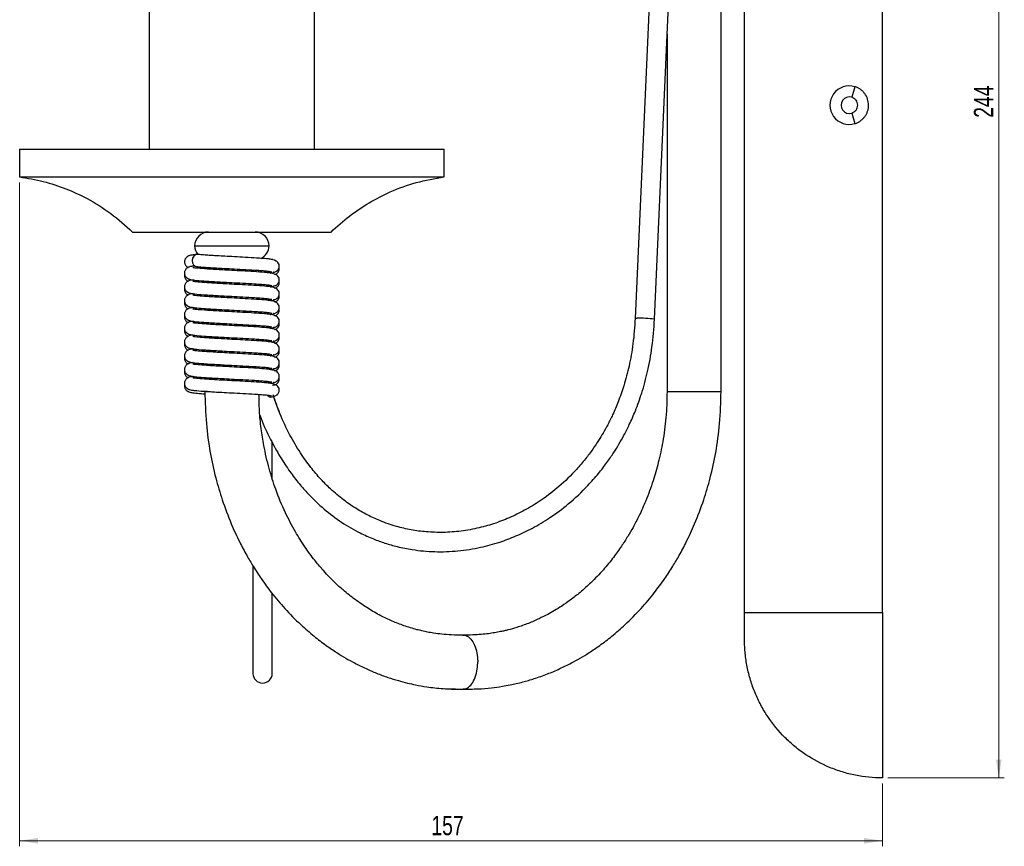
# Model space of a CAD drawing. Header units: millimetres. Extents: x 459 to 1002, y 28 to 807.
# Tile 4 of 6: x 823 to 1002, y 270 to 420. Entities that reach past the tile are written whole.
import ezdxf

# ---------------------------------------------------------------- set-up
doc = ezdxf.new("R2010")
doc.units = ezdxf.units.MM
doc.styles.add('SLDTEXTSTYLE0', font='TXT', dxfattribs={"width": 0.75})
doc.dimstyles.new('SLDDIMSTYLE0', dxfattribs={"dimtxt": 3.5, "dimasz": 3.302, "dimexe": 0, "dimexo": 0.0625, "dimgap": 0.875, "dimtad": 1, "dimdec": 0, "dimrnd": 1e-09, "dimzin": 12, "dimdsep": 46, "dimtxsty": 'SLDTEXTSTYLE0', "dimsah": 1, "dimcen": 0.09, "dimadec": 0, "dimazin": 3, "dimtfac": 1, "dimtdec": 0, "dimtofl": 0, "dimtmove": 0, "dimatfit": 3, "dimfxl": 0, "dimfrac": 2, "dimtolj": 1, "dimtzin": 12, "dimarcsym": 0})

# ---------------------------------------------------------------- blocks, each defined once
blk = doc.blocks.new('_D_1')
at = {"color": 7, "linetype": 'Continuous', "lineweight": 0}
for p, q in [((980.72, 526.7), (1001.85, 526.7)), ((1000.85, 526.7), (1000.85, 282.71)), ((980.72, 282.71), (1001.85, 282.71))]:
    blk.add_line(p, q, dxfattribs=at)
at = {"color": 7, "linetype": 'Continuous', "lineweight": 18}
for points in [[(1000.85, 526.7), (1000.34, 523.4), (1001.36, 523.4)], [(1000.85, 282.71), (1001.36, 286.01), (1000.34, 286.01)]]:
    blk.add_solid(points, dxfattribs=at)
at = {"color": 7, "linetype": 'Continuous', "lineweight": 18, "insert": (996.34, 402.41), "char_height": 3.5, "attachment_point": 1, "rotation": 90, "style": 'SLDTEXTSTYLE0'}
blk.add_mtext('244', dxfattribs=at)
blk = doc.blocks.new('_D_2')
at = {"color": 7, "linetype": 'Continuous', "lineweight": 0}
for p, q in [((823.19, 390.7), (823.19, 270.3)), ((979.72, 281.71), (979.72, 270.3)), ((823.19, 271.3), (979.72, 271.3))]:
    blk.add_line(p, q, dxfattribs=at)
at = {"color": 7, "linetype": 'Continuous', "lineweight": 18}
for points in [[(823.19, 271.3), (826.5, 270.79), (826.5, 271.81)], [(979.72, 271.3), (976.42, 271.81), (976.42, 270.79)]]:
    blk.add_solid(points, dxfattribs=at)
at = {"color": 7, "linetype": 'Continuous', "lineweight": 18, "insert": (897.89, 275.81), "char_height": 3.5, "attachment_point": 1, "style": 'SLDTEXTSTYLE0'}
blk.add_mtext('157', dxfattribs=at)

msp = doc.modelspace()

# ---------------------------------------------------------------- linework, layer by layer
at = {"color": 7, "linetype": 'Continuous', "lineweight": 25}
for p, q in [((979.72, 312.7), (979.72, 496.7)), ((954.72, 312.7), (954.72, 460.61)), ((846.69, 444.5), (846.69, 396.7)), ((876.69, 396.7), (876.69, 444.5)), ((938.21, 441.34), (934.88, 366.04)), ((950.46, 352.78), (950.46, 439.83)), ((938.38, 365.88), (941.63, 439.36)), ((940.66, 417.56), (940.66, 352.78)), ((974.75, 408.05), (974.16, 406.14)), ((974.16, 403.27), (974.75, 401.36)), ((823.19, 396.7), (823.19, 391.7)), ((823.19, 396.7), (829.41, 396.7)), ((829.41, 396.7), (900.19, 396.7)), ((900.19, 391.7), (900.19, 396.7)), ((823.19, 391.7), (829.41, 391.7)), ((829.41, 391.7), (900.19, 391.7)), ((843.69, 381.7), (846.6, 381.7)), ((846.6, 381.7), (879.69, 381.7)), ((854.94, 379.2), (856.03, 379.2)), ((856.03, 379.2), (868.44, 379.2)), ((856.79, 375.31), (856.79, 375.02)), ((866.59, 374.45), (866.59, 374.75)), ((868.4, 374.59), (868.45, 374.59)), ((856.79, 372.81), (856.79, 372.52)), ((866.59, 371.95), (866.59, 372.25)), ((868.4, 372.09), (868.45, 372.09)), ((856.79, 370.31), (856.79, 370.02)), ((866.59, 369.45), (866.59, 369.75)), ((868.4, 369.59), (868.45, 369.59)), ((856.79, 367.81), (856.79, 367.52)), ((866.59, 366.95), (866.59, 367.25)), ((868.4, 367.09), (868.45, 367.09)), ((856.79, 365.31), (856.79, 365.02)), ((866.59, 364.45), (866.59, 364.75)), ((868.4, 364.59), (868.45, 364.59)), ((938.37, 365.88), (938.38, 365.88)), ((856.79, 362.81), (856.79, 362.52)), ((866.59, 361.95), (866.59, 362.25)), ((868.4, 362.09), (868.45, 362.09)), ((856.79, 360.31), (856.79, 360.02)), ((866.59, 359.45), (866.59, 359.75)), ((868.4, 359.59), (868.45, 359.59)), ((856.79, 357.81), (856.79, 357.52)), ((866.59, 356.95), (866.59, 357.25)), ((868.4, 357.09), (868.45, 357.09)), ((856.79, 355.31), (856.79, 355.02)), ((866.59, 354.45), (866.59, 354.75)), ((868.4, 354.59), (868.45, 354.59)), ((857.27, 352.78), (856.79, 352.78)), ((868.4, 352.09), (868.54, 352.08)), ((940.66, 352.78), (941.45, 352.78)), ((941.45, 352.78), (950.46, 352.78)), ((869.02, 336.98), (869.02, 343.52)), ((865.52, 321.14), (865.52, 301.65)), ((869.02, 301.65), (869.02, 316.08)), ((954.72, 307.73), (954.72, 312.7)), ((954.72, 312.7), (979.72, 312.7)), ((979.72, 312.7), (979.72, 282.71)), ((903.61, 298.82), (906.37, 298.85))]:
    msp.add_line(p, q, dxfattribs=at)
at = {"color": 7, "linetype": 'Continuous', "lineweight": 25, "flags": 128}
for points in [[(855.58, 377.62), (855.44, 377.63), (855.08, 377.54), (854.77, 377.31), (854.56, 376.95), (854.48, 376.53), (854.54, 376.11), (854.73, 375.75), (855.02, 375.51), (855.26, 375.44)], [(855.4, 377.63), (855.37, 377.63), (855.27, 377.62)], [(934.88, 366.04), (934.91, 366.05), (935.16, 366.05)]]:
    msp.add_lwpolyline(points, dxfattribs=at)
at = {"color": 7, "linetype": 'Continuous', "lineweight": 25}
for centre, radius, start, end in [((973.72, 404.7), 3.5, 72.9698, 287.0302), ((973.72, 404.7), 1.5, 72.9698, 287.0302), ((857.44, 379.2), 2.5, 90, 180), ((865.94, 379.2), 2.5, 0, 90), ((857.44, 379.2), 2.5, 180, 219.1726), ((865.94, 379.2), 2.5, 293.7805, 0), ((935.53, 342.43), 23.63, 83.077, 90.8872), ((867.27, 301.65), 1.75, 180, 0)]:
    msp.add_arc(centre, radius, start, end, dxfattribs=at)
for points, knots in [([(974.75, 401.36), (974.92, 401.41), (975.09, 401.48), (975.42, 401.64), (975.58, 401.73), (975.88, 401.95), (976.03, 402.07), (976.29, 402.33), (976.42, 402.46), (976.64, 402.76), (976.74, 402.92), (976.91, 403.25), (976.98, 403.42), (977.1, 403.78), (977.15, 403.96), (977.21, 404.33), (977.22, 404.52), (977.22, 405.08), (977.16, 405.45), (976.92, 406.16), (976.75, 406.49), (976.42, 406.94), (976.29, 407.08), (976.03, 407.34), (975.89, 407.46), (975.58, 407.67), (975.42, 407.77), (975.09, 407.93), (974.92, 408), (974.75, 408.05)], [0, 0, 0, 0, 0.0625, 0.0625, 0.125, 0.125, 0.1875, 0.1875, 0.25, 0.25, 0.3125, 0.3125, 0.375, 0.375, 0.4375, 0.4375, 0.5, 0.5, 0.625, 0.625, 0.75, 0.75, 0.8125, 0.8125, 0.875, 0.875, 0.9375, 0.9375, 1, 1, 1, 1]), ([(974.16, 403.27), (974.31, 403.32), (974.46, 403.39), (974.73, 403.57), (974.85, 403.68), (975.15, 404.06), (975.26, 404.38), (975.26, 405.03), (975.15, 405.35), (974.85, 405.73), (974.73, 405.84), (974.46, 406.02), (974.31, 406.09), (974.16, 406.14)], [0, 0, 0, 0, 0.125, 0.125, 0.25, 0.25, 0.5, 0.5, 0.75, 0.75, 0.875, 0.875, 1, 1, 1, 1]), ([(823.19, 391.7), (824.63, 391.46), (827.48, 390.97), (831.58, 389.62), (835.7, 387.72), (839.83, 385.14), (842.4, 382.86), (843.69, 381.7)], [0, 0, 0, 0, 0.188471, 0.373176, 0.556736, 0.775187, 1, 1, 1, 1]), ([(879.69, 381.7), (880.79, 382.69), (882.96, 384.65), (886.58, 387.07), (890.62, 389.15), (895.16, 390.81), (898.51, 391.4), (900.19, 391.7)], [0, 0, 0, 0, 0.1912995, 0.3775707, 0.5613713, 0.7783905, 1, 1, 1, 1]), ([(855.27, 377.62), (855.14, 377.61), (854.7, 377.56), (854.26, 377.49), (853.91, 377.4), (853.78, 377.34), (853.67, 377.27), (853.59, 377.22), (853.52, 377.16), (853.38, 377.05), (853.25, 376.89), (853.15, 376.67), (853.11, 376.5), (853.09, 376.34), (853.1, 376.18), (853.13, 376), (853.21, 375.79), (853.34, 375.58), (853.54, 375.39), (853.67, 375.31), (853.73, 375.28), (853.75, 375.28)], [0, 0, 0, 0, 0.0908102, 0.3152368, 0.4554567, 0.5666154, 0.6043097, 0.618433, 0.6309985, 0.644001, 0.689269, 0.7170317, 0.7418131, 0.7635256, 0.7841144, 0.8113835, 0.8459542, 0.8868834, 0.9328254, 0.9871223, 1, 1, 1, 1]), ([(869.13, 376.69), (869, 376.71), (868.74, 376.77), (867.83, 376.86), (866.33, 376.97), (864.25, 377.1), (862.24, 377.2), (860.51, 377.3), (859.13, 377.37), (858.03, 377.44), (857, 377.5), (856.15, 377.57), (855.73, 377.6), (855.58, 377.62)], [0, 0, 0, 0, 0.085457, 0.166269, 0.313433, 0.444755, 0.558177, 0.656211, 0.73651, 0.800669, 0.862602, 0.94946, 1, 1, 1, 1]), ([(854.99, 375.55), (854.78, 375.52), (854.34, 375.46), (854.01, 375.39), (853.74, 375.28), (853.55, 375.17), (853.33, 374.97), (853.2, 374.75), (853.12, 374.53), (853.09, 374.35), (853.09, 374.18), (853.12, 374.01), (853.18, 373.82), (853.29, 373.63), (853.4, 373.49), (853.5, 373.41), (853.55, 373.37), (853.6, 373.33), (853.68, 373.28), (853.75, 373.24), (853.84, 373.19), (854.03, 373.12), (854.38, 373.04), (855.13, 372.94), (856.23, 372.85), (857.52, 372.76), (858.62, 372.7), (859.99, 372.62), (861.72, 372.53), (863.79, 372.42), (865.56, 372.32), (866.88, 372.23), (867.78, 372.16), (868.53, 372.08), (868.79, 372.02), (868.93, 372)], [0, 0, 0, 0, 0.043085, 0.090184, 0.108972, 0.124024, 0.13665, 0.147804, 0.157079, 0.16421, 0.169773, 0.175996, 0.183114, 0.191055, 0.199475, 0.20307, 0.204789, 0.206557, 0.210502, 0.220958, 0.23519, 0.261712, 0.303396, 0.350807, 0.440035, 0.482285, 0.52351, 0.573683, 0.636289, 0.709864, 0.795055, 0.842245, 0.891562, 0.944246, 1, 1, 1, 1]), ([(869.13, 374.19), (869, 374.21), (868.74, 374.27), (867.83, 374.36), (866.33, 374.47), (864.25, 374.6), (862.24, 374.7), (860.51, 374.8), (859.13, 374.87), (858.03, 374.94), (856.78, 375.02), (855.74, 375.1), (855.03, 375.17), (854.71, 375.22), (854.62, 375.24), (854.64, 375.24), (854.64, 375.24)], [0, 0, 0, 0, 0.072028, 0.140141, 0.26418, 0.374865, 0.470464, 0.553093, 0.620774, 0.67485, 0.727051, 0.837606, 0.895872, 0.95276, 0.999966, 1, 1, 1, 1]), ([(855.26, 375.44), (855.36, 375.43), (855.75, 375.39), (856.5, 375.33), (857.52, 375.26), (858.62, 375.2), (859.99, 375.12), (861.72, 375.03), (863.79, 374.92), (865.56, 374.82), (866.88, 374.73), (867.78, 374.66), (868.53, 374.58), (868.79, 374.52), (868.93, 374.5)], [0, 0, 0, 0, 0.029291, 0.113843, 0.180703, 0.245943, 0.325343, 0.424419, 0.540854, 0.67567, 0.750349, 0.828394, 0.911768, 1, 1, 1, 1]), ([(869.19, 374.4), (869.27, 374.4), (869.43, 374.42), (869.67, 374.51), (869.84, 374.62), (869.95, 374.71), (870.06, 374.82), (870.18, 374.99), (870.26, 375.22), (870.29, 375.38), (870.29, 375.47), (870.29, 375.55), (870.29, 375.67), (870.21, 376.03), (869.7, 376.61), (868.92, 376.72), (868.45, 376.79)], [0, 0, 0, 0, 0.050073, 0.095543, 0.134643, 0.151489, 0.166588, 0.219255, 0.263937, 0.283768, 0.302488, 0.312048, 0.328785, 0.392401, 0.634136, 1, 1, 1, 1]), ([(869.41, 374.03), (869.55, 374.05), (869.83, 374.1), (870, 374.29), (870.1, 374.42), (870.14, 374.48), (870.2, 374.58), (870.27, 374.78), (870.31, 375.03), (870.27, 375.19), (870.26, 375.25)], [0, 0, 0, 0, 0.292347, 0.565632, 0.637857, 0.658126, 0.671321, 0.787729, 0.928928, 1, 1, 1, 1]), ([(853.12, 374.03), (853.12, 374.01), (853.1, 373.95), (853.09, 373.83), (853.1, 373.68), (853.13, 373.5), (853.21, 373.29), (853.34, 373.08), (853.54, 372.89), (853.67, 372.81), (853.73, 372.78), (853.75, 372.78)], [0, 0, 0, 0, 0.018898, 0.101404, 0.179641, 0.283263, 0.414631, 0.570161, 0.744739, 0.951065, 1, 1, 1, 1]), ([(869.19, 371.9), (869.27, 371.9), (869.43, 371.92), (869.67, 372.01), (869.84, 372.12), (869.95, 372.21), (870.06, 372.32), (870.18, 372.49), (870.26, 372.72), (870.29, 372.88), (870.29, 372.97), (870.29, 373.05), (870.29, 373.17), (870.21, 373.53), (869.7, 374.11), (868.92, 374.22), (868.45, 374.29)], [0, 0, 0, 0, 0.050073, 0.095543, 0.134643, 0.151489, 0.166588, 0.219255, 0.263937, 0.283768, 0.302488, 0.312048, 0.328785, 0.392401, 0.634136, 1, 1, 1, 1]), ([(868.73, 374.26), (868.73, 374.26), (868.87, 374.27), (869.11, 374.32), (869.34, 374.38), (869.27, 374.41), (869.26, 374.41)], [0, 0, 0, 0, 0.00781, 0.323733, 0.942992, 1, 1, 1, 1]), ([(854.7, 373.01), (854.6, 372.99), (854.27, 372.95), (854.01, 372.89), (853.74, 372.78), (853.55, 372.67), (853.33, 372.47), (853.2, 372.25), (853.12, 372.03), (853.09, 371.85), (853.09, 371.68), (853.12, 371.51), (853.18, 371.32), (853.29, 371.13), (853.4, 370.99), (853.5, 370.91), (853.55, 370.87), (853.6, 370.83), (853.68, 370.78), (853.75, 370.74), (853.84, 370.69), (854.03, 370.62), (854.38, 370.54), (855.13, 370.44), (856.23, 370.35), (857.52, 370.26), (858.62, 370.2), (859.99, 370.12), (861.72, 370.03), (863.79, 369.92), (865.56, 369.82), (866.88, 369.73), (867.78, 369.66), (868.53, 369.58), (868.79, 369.52), (868.93, 369.5)], [0, 0, 0, 0, 0.022064, 0.070198, 0.089399, 0.104781, 0.117684, 0.129084, 0.138563, 0.14585, 0.151536, 0.157895, 0.16517, 0.173285, 0.181889, 0.185564, 0.187321, 0.189127, 0.193159, 0.203844, 0.218389, 0.245494, 0.288093, 0.336546, 0.427734, 0.470912, 0.513043, 0.564318, 0.628299, 0.703491, 0.790553, 0.83878, 0.88918, 0.943022, 1, 1, 1, 1]), ([(869.13, 371.69), (869, 371.71), (868.74, 371.77), (867.83, 371.86), (866.33, 371.97), (864.25, 372.1), (862.24, 372.2), (860.51, 372.3), (859.13, 372.37), (858.03, 372.44), (856.78, 372.52), (855.74, 372.6), (855.03, 372.67), (854.71, 372.72), (854.62, 372.74), (854.64, 372.74), (854.64, 372.74)], [0, 0, 0, 0, 0.072028, 0.140141, 0.26418, 0.374865, 0.470464, 0.553093, 0.620774, 0.67485, 0.727051, 0.837606, 0.895872, 0.95276, 0.999966, 1, 1, 1, 1]), ([(869.19, 369.4), (869.27, 369.4), (869.43, 369.42), (869.67, 369.51), (869.84, 369.62), (869.95, 369.71), (870.06, 369.82), (870.18, 369.99), (870.26, 370.22), (870.29, 370.38), (870.29, 370.47), (870.29, 370.55), (870.29, 370.67), (870.21, 371.03), (869.7, 371.61), (868.92, 371.72), (868.45, 371.79)], [0, 0, 0, 0, 0.050073, 0.095543, 0.134643, 0.151489, 0.166588, 0.219255, 0.263937, 0.283768, 0.302488, 0.312048, 0.328785, 0.392401, 0.634136, 1, 1, 1, 1]), ([(868.73, 371.76), (868.73, 371.76), (868.87, 371.77), (869.11, 371.82), (869.34, 371.88), (869.27, 371.91), (869.26, 371.91)], [0, 0, 0, 0, 0.00781, 0.323733, 0.942992, 1, 1, 1, 1]), ([(869.41, 371.53), (869.55, 371.55), (869.83, 371.6), (870, 371.79), (870.1, 371.92), (870.14, 371.98), (870.2, 372.08), (870.27, 372.28), (870.31, 372.53), (870.27, 372.69), (870.26, 372.75)], [0, 0, 0, 0, 0.292347, 0.565632, 0.637857, 0.658126, 0.671321, 0.787729, 0.928928, 1, 1, 1, 1]), ([(853.12, 371.53), (853.12, 371.51), (853.1, 371.45), (853.09, 371.33), (853.1, 371.18), (853.13, 371), (853.21, 370.79), (853.34, 370.58), (853.54, 370.39), (853.67, 370.31), (853.73, 370.28), (853.75, 370.28)], [0, 0, 0, 0, 0.018898, 0.101404, 0.179641, 0.283263, 0.414631, 0.570161, 0.744739, 0.951065, 1, 1, 1, 1]), ([(854.7, 370.51), (854.6, 370.49), (854.27, 370.45), (854.01, 370.39), (853.74, 370.28), (853.55, 370.17), (853.33, 369.97), (853.2, 369.75), (853.12, 369.53), (853.09, 369.35), (853.09, 369.18), (853.12, 369.01), (853.18, 368.82), (853.29, 368.63), (853.4, 368.49), (853.5, 368.41), (853.55, 368.37), (853.6, 368.33), (853.68, 368.28), (853.75, 368.24), (853.84, 368.19), (854.03, 368.12), (854.38, 368.04), (855.13, 367.94), (856.23, 367.85), (857.52, 367.76), (858.62, 367.7), (859.99, 367.62), (861.72, 367.53), (863.79, 367.42), (865.56, 367.32), (866.88, 367.23), (867.78, 367.16), (868.53, 367.08), (868.79, 367.02), (868.93, 367)], [0, 0, 0, 0, 0.022064, 0.070198, 0.089399, 0.104781, 0.117684, 0.129084, 0.138563, 0.14585, 0.151536, 0.157895, 0.16517, 0.173285, 0.181889, 0.185564, 0.187321, 0.189127, 0.193159, 0.203844, 0.218389, 0.245494, 0.288093, 0.336546, 0.427734, 0.470912, 0.513043, 0.564318, 0.628299, 0.703491, 0.790553, 0.83878, 0.88918, 0.943022, 1, 1, 1, 1]), ([(869.13, 369.19), (869, 369.21), (868.74, 369.27), (867.83, 369.36), (866.33, 369.47), (864.25, 369.6), (862.24, 369.7), (860.51, 369.8), (859.13, 369.87), (858.03, 369.94), (856.78, 370.02), (855.74, 370.1), (855.03, 370.17), (854.71, 370.22), (854.62, 370.24), (854.64, 370.24), (854.64, 370.24)], [0, 0, 0, 0, 0.0720278, 0.1401409, 0.2641796, 0.3748653, 0.4704643, 0.5530929, 0.6207736, 0.6748501, 0.727051, 0.8376064, 0.8958717, 0.9527597, 0.9999659, 1, 1, 1, 1]), ([(869.41, 369.03), (869.55, 369.05), (869.83, 369.1), (870, 369.29), (870.1, 369.42), (870.14, 369.48), (870.2, 369.58), (870.27, 369.78), (870.31, 370.03), (870.27, 370.19), (870.26, 370.25)], [0, 0, 0, 0, 0.292347, 0.565632, 0.637857, 0.658126, 0.671321, 0.787729, 0.928928, 1, 1, 1, 1]), ([(853.12, 369.03), (853.12, 369.01), (853.1, 368.95), (853.09, 368.83), (853.1, 368.68), (853.13, 368.5), (853.21, 368.29), (853.34, 368.08), (853.54, 367.89), (853.67, 367.81), (853.73, 367.78), (853.75, 367.78)], [0, 0, 0, 0, 0.018898, 0.101404, 0.179641, 0.283263, 0.414631, 0.570161, 0.744739, 0.951065, 1, 1, 1, 1]), ([(869.19, 366.9), (869.27, 366.9), (869.43, 366.92), (869.67, 367.01), (869.84, 367.12), (869.95, 367.21), (870.06, 367.32), (870.18, 367.49), (870.26, 367.72), (870.29, 367.88), (870.29, 367.97), (870.29, 368.05), (870.29, 368.17), (870.21, 368.53), (869.7, 369.11), (868.92, 369.22), (868.45, 369.29)], [0, 0, 0, 0, 0.050073, 0.095543, 0.134643, 0.151489, 0.166588, 0.219255, 0.263937, 0.283768, 0.302488, 0.312048, 0.328785, 0.392401, 0.634136, 1, 1, 1, 1]), ([(868.73, 369.26), (868.73, 369.26), (868.87, 369.27), (869.11, 369.32), (869.34, 369.38), (869.27, 369.41), (869.26, 369.41)], [0, 0, 0, 0, 0.0078097, 0.3237326, 0.9429925, 1, 1, 1, 1]), ([(854.7, 368.01), (854.6, 367.99), (854.27, 367.95), (854.01, 367.89), (853.74, 367.78), (853.55, 367.67), (853.33, 367.47), (853.2, 367.25), (853.12, 367.03), (853.09, 366.85), (853.09, 366.68), (853.12, 366.51), (853.18, 366.32), (853.29, 366.13), (853.4, 365.99), (853.5, 365.91), (853.55, 365.87), (853.6, 365.83), (853.68, 365.78), (853.75, 365.74), (853.84, 365.69), (854.03, 365.62), (854.38, 365.54), (855.13, 365.44), (856.23, 365.35), (857.52, 365.26), (858.62, 365.2), (859.99, 365.12), (861.72, 365.03), (863.79, 364.92), (865.56, 364.82), (866.88, 364.73), (867.78, 364.66), (868.53, 364.58), (868.79, 364.52), (868.93, 364.5)], [0, 0, 0, 0, 0.022064, 0.070198, 0.089399, 0.104781, 0.117684, 0.129084, 0.138563, 0.14585, 0.151536, 0.157895, 0.16517, 0.173285, 0.181889, 0.185564, 0.187321, 0.189127, 0.193159, 0.203844, 0.218389, 0.245494, 0.288093, 0.336546, 0.427734, 0.470912, 0.513043, 0.564318, 0.628299, 0.703491, 0.790553, 0.83878, 0.88918, 0.943022, 1, 1, 1, 1]), ([(853.12, 366.53), (853.12, 366.51), (853.1, 366.45), (853.09, 366.33), (853.1, 366.18), (853.13, 366), (853.21, 365.79), (853.34, 365.58), (853.54, 365.39), (853.67, 365.31), (853.73, 365.28), (853.75, 365.28)], [0, 0, 0, 0, 0.018898, 0.101404, 0.179641, 0.283263, 0.414631, 0.570161, 0.744739, 0.951065, 1, 1, 1, 1]), ([(869.13, 366.69), (869, 366.71), (868.74, 366.77), (867.83, 366.86), (866.33, 366.97), (864.25, 367.1), (862.24, 367.2), (860.51, 367.3), (859.13, 367.37), (858.03, 367.44), (856.78, 367.52), (855.74, 367.6), (855.03, 367.67), (854.71, 367.72), (854.62, 367.74), (854.64, 367.74), (854.64, 367.74)], [0, 0, 0, 0, 0.072028, 0.140141, 0.26418, 0.374865, 0.470464, 0.553093, 0.620774, 0.67485, 0.727051, 0.837606, 0.895872, 0.95276, 0.999966, 1, 1, 1, 1]), ([(869.19, 364.4), (869.27, 364.4), (869.43, 364.42), (869.67, 364.51), (869.84, 364.62), (869.95, 364.71), (870.06, 364.82), (870.18, 364.99), (870.26, 365.22), (870.29, 365.38), (870.29, 365.47), (870.29, 365.55), (870.29, 365.67), (870.21, 366.03), (869.7, 366.61), (868.92, 366.72), (868.45, 366.79)], [0, 0, 0, 0, 0.050073, 0.095543, 0.134643, 0.151489, 0.166588, 0.219255, 0.263937, 0.283768, 0.302488, 0.312048, 0.328785, 0.392401, 0.634136, 1, 1, 1, 1]), ([(868.67, 366.75), (868.69, 366.75), (868.85, 366.77), (869.11, 366.82), (869.34, 366.88), (869.27, 366.91), (869.26, 366.91)], [0, 0, 0, 0, 0.051382, 0.353431, 0.945496, 1, 1, 1, 1]), ([(869.41, 366.53), (869.55, 366.55), (869.83, 366.6), (870, 366.79), (870.1, 366.92), (870.14, 366.98), (870.2, 367.08), (870.27, 367.28), (870.31, 367.53), (870.27, 367.69), (870.26, 367.75)], [0, 0, 0, 0, 0.292347, 0.565632, 0.637857, 0.658126, 0.671321, 0.787729, 0.928928, 1, 1, 1, 1]), ([(854.7, 365.51), (854.6, 365.49), (854.27, 365.45), (854.01, 365.39), (853.74, 365.28), (853.55, 365.17), (853.33, 364.97), (853.2, 364.75), (853.12, 364.53), (853.09, 364.35), (853.09, 364.18), (853.12, 364.01), (853.18, 363.82), (853.29, 363.63), (853.4, 363.49), (853.5, 363.41), (853.55, 363.37), (853.6, 363.33), (853.68, 363.28), (853.75, 363.24), (853.84, 363.19), (854.03, 363.12), (854.38, 363.04), (855.13, 362.94), (856.23, 362.85), (857.52, 362.76), (858.62, 362.7), (859.99, 362.62), (861.72, 362.53), (863.79, 362.42), (865.56, 362.32), (866.88, 362.23), (867.78, 362.16), (868.53, 362.08), (868.79, 362.02), (868.93, 362)], [0, 0, 0, 0, 0.022064, 0.070198, 0.089399, 0.104781, 0.117684, 0.129084, 0.138563, 0.14585, 0.151536, 0.157895, 0.16517, 0.173285, 0.181889, 0.185564, 0.187321, 0.189127, 0.193159, 0.203844, 0.218389, 0.245494, 0.288093, 0.336546, 0.427734, 0.470912, 0.513043, 0.564318, 0.628299, 0.703491, 0.790553, 0.83878, 0.88918, 0.943022, 1, 1, 1, 1]), ([(869.13, 364.19), (869, 364.21), (868.74, 364.27), (867.83, 364.36), (866.33, 364.47), (864.25, 364.6), (862.24, 364.7), (860.51, 364.8), (859.13, 364.87), (858.03, 364.94), (856.78, 365.02), (855.74, 365.1), (855.03, 365.17), (854.71, 365.22), (854.62, 365.24), (854.64, 365.24), (854.64, 365.24)], [0, 0, 0, 0, 0.0720278, 0.1401409, 0.2641796, 0.3748653, 0.4704643, 0.5530929, 0.6207736, 0.6748501, 0.727051, 0.8376064, 0.8958717, 0.9527597, 0.9999659, 1, 1, 1, 1]), ([(866.79, 348.46), (866.86, 348.27), (867.39, 346.75), (868.61, 344.22), (870.36, 341.01), (872.12, 338.34), (873.82, 336.13), (875.86, 333.81), (878.39, 331.4), (881.58, 329), (884.6, 327.26), (887.25, 326.06), (889.5, 325.24), (891.85, 324.58), (894.86, 323.98), (898.54, 323.64), (902.7, 323.79), (906.65, 324.41), (910.15, 325.37), (913.29, 326.55), (916.32, 328), (919.52, 329.91), (922.93, 332.44), (925.87, 335.19), (928.15, 337.79), (929.7, 339.8), (930.93, 341.59), (931.95, 343.24), (932.9, 344.93), (933.91, 346.94), (935.02, 349.47), (936.17, 352.67), (937.21, 356.52), (938.04, 361), (938.26, 364.19), (938.38, 365.88)], [0, 0, 0, 0, 0.005282, 0.041941, 0.074392, 0.103093, 0.128385, 0.150517, 0.188681, 0.226426, 0.26421, 0.289704, 0.311728, 0.33482, 0.362299, 0.403358, 0.445744, 0.487402, 0.523047, 0.553911, 0.586394, 0.621556, 0.661876, 0.707812, 0.734449, 0.757615, 0.777294, 0.793459, 0.809971, 0.829096, 0.853323, 0.882874, 0.918021, 0.9566, 1, 1, 1, 1]), ([(934.88, 366.04), (934.77, 364.5), (934.57, 361.58), (933.83, 357.5), (932.9, 353.98), (931.87, 351.04), (930.87, 348.7), (929.94, 346.82), (929.08, 345.27), (928.18, 343.79), (927.13, 342.22), (925.8, 340.46), (923.81, 338.12), (921.21, 335.59), (918.14, 333.21), (915.22, 331.4), (912.4, 329.99), (909.53, 328.86), (906.5, 327.99), (903.31, 327.4), (900.09, 327.17), (897.05, 327.27), (894.22, 327.64), (891.4, 328.3), (888.74, 329.22), (886.25, 330.37), (884.06, 331.62), (881.82, 333.17), (879.74, 334.92), (877.76, 336.91), (875.91, 339.08), (874.01, 341.75), (872.12, 344.99), (870.44, 348.5), (869.58, 351.02), (869.19, 352.16)], [0, 0, 0, 0, 0.041801, 0.078861, 0.112664, 0.141284, 0.164923, 0.18381, 0.200392, 0.215239, 0.233384, 0.254805, 0.27949, 0.323915, 0.363516, 0.398104, 0.430978, 0.463173, 0.496839, 0.532888, 0.568605, 0.602211, 0.632011, 0.661788, 0.69615, 0.722763, 0.749072, 0.775547, 0.806986, 0.831657, 0.859554, 0.891007, 0.926485, 0.966625, 1, 1, 1, 1]), ([(869.41, 364.03), (869.55, 364.05), (869.83, 364.1), (870, 364.29), (870.1, 364.42), (870.14, 364.48), (870.2, 364.58), (870.27, 364.78), (870.31, 365.03), (870.27, 365.19), (870.26, 365.25)], [0, 0, 0, 0, 0.292347, 0.565632, 0.637857, 0.658126, 0.671321, 0.787729, 0.928928, 1, 1, 1, 1]), ([(853.12, 364.03), (853.12, 364.01), (853.1, 363.95), (853.09, 363.83), (853.1, 363.68), (853.13, 363.5), (853.21, 363.29), (853.34, 363.08), (853.54, 362.89), (853.67, 362.81), (853.73, 362.78), (853.75, 362.78)], [0, 0, 0, 0, 0.018898, 0.101404, 0.179641, 0.283263, 0.414631, 0.570161, 0.744739, 0.951065, 1, 1, 1, 1]), ([(854.7, 363.01), (854.6, 362.99), (854.27, 362.95), (854.01, 362.89), (853.74, 362.78), (853.55, 362.67), (853.33, 362.47), (853.2, 362.25), (853.12, 362.03), (853.09, 361.85), (853.09, 361.68), (853.12, 361.51), (853.18, 361.32), (853.29, 361.13), (853.4, 360.99), (853.5, 360.91), (853.55, 360.87), (853.6, 360.83), (853.68, 360.78), (853.75, 360.74), (853.84, 360.69), (854.03, 360.62), (854.38, 360.54), (855.13, 360.44), (856.23, 360.35), (857.52, 360.26), (858.62, 360.2), (859.99, 360.12), (861.72, 360.03), (863.79, 359.92), (865.56, 359.82), (866.88, 359.73), (867.78, 359.66), (868.53, 359.58), (868.79, 359.52), (868.93, 359.5)], [0, 0, 0, 0, 0.0220642, 0.0701982, 0.0893988, 0.1047809, 0.1176844, 0.1290835, 0.1385625, 0.1458498, 0.1515356, 0.1578947, 0.1651696, 0.1732846, 0.1818893, 0.1855641, 0.1873208, 0.1891274, 0.1931587, 0.2038445, 0.2183887, 0.2454942, 0.2880933, 0.3365459, 0.4277344, 0.4709119, 0.5130426, 0.5643178, 0.6282991, 0.7034909, 0.7905534, 0.8387798, 0.8891799, 0.9430215, 1, 1, 1, 1]), ([(869.13, 361.69), (869, 361.71), (868.74, 361.77), (867.83, 361.86), (866.33, 361.97), (864.25, 362.1), (862.24, 362.2), (860.51, 362.3), (859.13, 362.37), (858.03, 362.44), (856.78, 362.52), (855.74, 362.6), (855.03, 362.67), (854.71, 362.72), (854.62, 362.74), (854.64, 362.74), (854.64, 362.74)], [0, 0, 0, 0, 0.072028, 0.140141, 0.26418, 0.374865, 0.470464, 0.553093, 0.620774, 0.67485, 0.727051, 0.837606, 0.895872, 0.95276, 0.999966, 1, 1, 1, 1]), ([(869.19, 361.9), (869.27, 361.9), (869.43, 361.92), (869.67, 362.01), (869.84, 362.12), (869.95, 362.21), (870.06, 362.32), (870.18, 362.49), (870.26, 362.72), (870.29, 362.88), (870.29, 362.97), (870.29, 363.05), (870.29, 363.17), (870.21, 363.53), (869.7, 364.11), (868.92, 364.22), (868.45, 364.29)], [0, 0, 0, 0, 0.050073, 0.095543, 0.134643, 0.151489, 0.166588, 0.219255, 0.263937, 0.283768, 0.302488, 0.312048, 0.328785, 0.392401, 0.634136, 1, 1, 1, 1]), ([(868.73, 364.26), (868.73, 364.26), (868.87, 364.27), (869.11, 364.32), (869.34, 364.38), (869.27, 364.41), (869.26, 364.41)], [0, 0, 0, 0, 0.0078097, 0.3237326, 0.9429925, 1, 1, 1, 1]), ([(869.41, 361.53), (869.55, 361.55), (869.83, 361.6), (870, 361.79), (870.1, 361.92), (870.14, 361.98), (870.2, 362.08), (870.27, 362.28), (870.31, 362.53), (870.27, 362.69), (870.26, 362.75)], [0, 0, 0, 0, 0.292347, 0.565632, 0.6378566, 0.6581259, 0.6713209, 0.7877285, 0.9289282, 1, 1, 1, 1]), ([(853.12, 361.53), (853.12, 361.51), (853.1, 361.45), (853.09, 361.33), (853.1, 361.18), (853.13, 361), (853.21, 360.79), (853.34, 360.58), (853.54, 360.39), (853.67, 360.31), (853.73, 360.28), (853.75, 360.28)], [0, 0, 0, 0, 0.018898, 0.101404, 0.179641, 0.283263, 0.414631, 0.570161, 0.744739, 0.951065, 1, 1, 1, 1]), ([(869.19, 359.4), (869.27, 359.4), (869.43, 359.42), (869.67, 359.51), (869.84, 359.62), (869.95, 359.71), (870.06, 359.82), (870.18, 359.99), (870.26, 360.22), (870.29, 360.38), (870.29, 360.47), (870.29, 360.55), (870.29, 360.67), (870.21, 361.03), (869.7, 361.61), (868.92, 361.72), (868.45, 361.79)], [0, 0, 0, 0, 0.050073, 0.095543, 0.134643, 0.151489, 0.166588, 0.219255, 0.263937, 0.283768, 0.302488, 0.312048, 0.328785, 0.392401, 0.634136, 1, 1, 1, 1]), ([(868.83, 361.77), (868.9, 361.79), (869.17, 361.83), (869.34, 361.88), (869.27, 361.91), (869.26, 361.91)], [0, 0, 0, 0, 0.239921, 0.935927, 1, 1, 1, 1]), ([(854.7, 360.51), (854.6, 360.49), (854.27, 360.45), (854.01, 360.39), (853.74, 360.28), (853.55, 360.17), (853.33, 359.97), (853.2, 359.75), (853.12, 359.53), (853.09, 359.35), (853.09, 359.18), (853.12, 359.01), (853.18, 358.82), (853.29, 358.63), (853.4, 358.49), (853.5, 358.41), (853.55, 358.37), (853.6, 358.33), (853.68, 358.28), (853.75, 358.24), (853.84, 358.19), (854.03, 358.12), (854.38, 358.04), (855.13, 357.94), (856.23, 357.85), (857.52, 357.76), (858.62, 357.7), (859.99, 357.62), (861.72, 357.53), (863.79, 357.42), (865.56, 357.32), (866.88, 357.23), (867.78, 357.16), (868.53, 357.08), (868.79, 357.02), (868.93, 357)], [0, 0, 0, 0, 0.022064, 0.070198, 0.089399, 0.104781, 0.117684, 0.129084, 0.138563, 0.14585, 0.151536, 0.157895, 0.16517, 0.173285, 0.181889, 0.185564, 0.187321, 0.189127, 0.193159, 0.203844, 0.218389, 0.245494, 0.288093, 0.336546, 0.427734, 0.470912, 0.513043, 0.564318, 0.628299, 0.703491, 0.790553, 0.83878, 0.88918, 0.943022, 1, 1, 1, 1]), ([(869.13, 359.19), (869, 359.21), (868.74, 359.27), (867.83, 359.36), (866.33, 359.47), (864.25, 359.6), (862.24, 359.7), (860.51, 359.8), (859.13, 359.87), (858.03, 359.94), (856.78, 360.02), (855.74, 360.1), (855.03, 360.17), (854.71, 360.22), (854.62, 360.24), (854.64, 360.24), (854.64, 360.24)], [0, 0, 0, 0, 0.0720278, 0.1401409, 0.2641796, 0.3748653, 0.4704643, 0.5530929, 0.6207736, 0.6748501, 0.727051, 0.8376064, 0.8958717, 0.9527597, 0.9999659, 1, 1, 1, 1]), ([(869.19, 356.9), (869.27, 356.9), (869.43, 356.92), (869.67, 357.01), (869.84, 357.12), (869.95, 357.21), (870.06, 357.32), (870.18, 357.49), (870.26, 357.72), (870.29, 357.88), (870.29, 357.97), (870.29, 358.05), (870.29, 358.17), (870.21, 358.53), (869.7, 359.11), (868.92, 359.22), (868.45, 359.29)], [0, 0, 0, 0, 0.050073, 0.095543, 0.134643, 0.151489, 0.166588, 0.219255, 0.263937, 0.283768, 0.302488, 0.312048, 0.328785, 0.392401, 0.634136, 1, 1, 1, 1]), ([(868.73, 359.26), (868.73, 359.26), (868.87, 359.27), (869.11, 359.32), (869.34, 359.38), (869.27, 359.41), (869.26, 359.41)], [0, 0, 0, 0, 0.0078097, 0.3237326, 0.9429925, 1, 1, 1, 1]), ([(869.41, 359.03), (869.55, 359.05), (869.83, 359.1), (870, 359.29), (870.1, 359.42), (870.14, 359.48), (870.2, 359.58), (870.27, 359.78), (870.31, 360.03), (870.27, 360.19), (870.26, 360.25)], [0, 0, 0, 0, 0.292347, 0.565632, 0.637857, 0.658126, 0.671321, 0.787729, 0.928928, 1, 1, 1, 1]), ([(853.12, 359.03), (853.12, 359.01), (853.1, 358.95), (853.09, 358.83), (853.1, 358.68), (853.13, 358.5), (853.21, 358.29), (853.34, 358.08), (853.54, 357.89), (853.67, 357.81), (853.73, 357.78), (853.75, 357.78)], [0, 0, 0, 0, 0.0188978, 0.1014045, 0.1796413, 0.2832632, 0.4146306, 0.5701605, 0.7447386, 0.951065, 1, 1, 1, 1]), ([(854.7, 358.01), (854.6, 357.99), (854.27, 357.95), (854.01, 357.89), (853.74, 357.78), (853.55, 357.67), (853.33, 357.47), (853.2, 357.25), (853.12, 357.03), (853.09, 356.85), (853.09, 356.68), (853.12, 356.51), (853.18, 356.32), (853.29, 356.13), (853.4, 355.99), (853.5, 355.91), (853.55, 355.87), (853.6, 355.83), (853.68, 355.78), (853.75, 355.74), (853.84, 355.69), (854.03, 355.62), (854.38, 355.54), (855.13, 355.44), (856.23, 355.35), (857.52, 355.26), (858.62, 355.2), (859.99, 355.12), (861.72, 355.03), (863.79, 354.92), (865.56, 354.82), (866.88, 354.73), (867.78, 354.66), (868.53, 354.58), (868.79, 354.52), (868.93, 354.5)], [0, 0, 0, 0, 0.022064, 0.070198, 0.089399, 0.104781, 0.117684, 0.129084, 0.138563, 0.14585, 0.151536, 0.157895, 0.16517, 0.173285, 0.181889, 0.185564, 0.187321, 0.189127, 0.193159, 0.203844, 0.218389, 0.245494, 0.288093, 0.336546, 0.427734, 0.470912, 0.513043, 0.564318, 0.628299, 0.703491, 0.790553, 0.83878, 0.88918, 0.943022, 1, 1, 1, 1]), ([(869.13, 356.69), (869, 356.71), (868.74, 356.77), (867.83, 356.86), (866.33, 356.97), (864.25, 357.1), (862.24, 357.2), (860.51, 357.3), (859.13, 357.37), (858.03, 357.44), (856.78, 357.52), (855.74, 357.6), (855.03, 357.67), (854.71, 357.72), (854.62, 357.74), (854.64, 357.74), (854.64, 357.74)], [0, 0, 0, 0, 0.072028, 0.140141, 0.26418, 0.374865, 0.470464, 0.553093, 0.620774, 0.67485, 0.727051, 0.837606, 0.895872, 0.95276, 0.999966, 1, 1, 1, 1]), ([(869.41, 356.53), (869.55, 356.55), (869.83, 356.6), (870, 356.79), (870.1, 356.92), (870.14, 356.98), (870.2, 357.08), (870.27, 357.28), (870.31, 357.53), (870.27, 357.69), (870.26, 357.75)], [0, 0, 0, 0, 0.292347, 0.565632, 0.637857, 0.658126, 0.671321, 0.787729, 0.928928, 1, 1, 1, 1]), ([(853.12, 356.53), (853.12, 356.51), (853.1, 356.45), (853.09, 356.33), (853.1, 356.18), (853.13, 356), (853.21, 355.79), (853.34, 355.58), (853.54, 355.39), (853.67, 355.31), (853.73, 355.28), (853.75, 355.28)], [0, 0, 0, 0, 0.018898, 0.101404, 0.179641, 0.283263, 0.414631, 0.570161, 0.744739, 0.951065, 1, 1, 1, 1]), ([(869.19, 354.4), (869.27, 354.4), (869.43, 354.42), (869.67, 354.51), (869.84, 354.62), (869.95, 354.71), (870.06, 354.82), (870.18, 354.99), (870.26, 355.22), (870.29, 355.38), (870.29, 355.47), (870.29, 355.55), (870.29, 355.67), (870.21, 356.03), (869.7, 356.61), (868.92, 356.72), (868.45, 356.79)], [0, 0, 0, 0, 0.050073, 0.095543, 0.134643, 0.151489, 0.166588, 0.219255, 0.263937, 0.283768, 0.302488, 0.312048, 0.328785, 0.392401, 0.634136, 1, 1, 1, 1]), ([(868.73, 356.76), (868.73, 356.76), (868.87, 356.77), (869.11, 356.82), (869.34, 356.88), (869.27, 356.91), (869.26, 356.91)], [0, 0, 0, 0, 0.00781, 0.323733, 0.942992, 1, 1, 1, 1]), ([(854.7, 355.51), (854.6, 355.49), (854.27, 355.45), (854.01, 355.39), (853.74, 355.28), (853.55, 355.17), (853.33, 354.97), (853.2, 354.75), (853.12, 354.53), (853.09, 354.35), (853.09, 354.18), (853.12, 354.01), (853.18, 353.82), (853.29, 353.63), (853.4, 353.49), (853.5, 353.41), (853.55, 353.37), (853.6, 353.33), (853.68, 353.28), (853.75, 353.24), (853.84, 353.19), (854.03, 353.12), (854.38, 353.04), (855.13, 352.94), (856.23, 352.85), (857.52, 352.76), (858.62, 352.7), (859.99, 352.62), (861.72, 352.53), (863.79, 352.42), (865.56, 352.32), (866.88, 352.23), (867.78, 352.16), (868.53, 352.08), (868.79, 352.02), (868.93, 352)], [0, 0, 0, 0, 0.022064, 0.070198, 0.089399, 0.104781, 0.117684, 0.129084, 0.138563, 0.14585, 0.151536, 0.157895, 0.16517, 0.173285, 0.181889, 0.185564, 0.187321, 0.189127, 0.193159, 0.203844, 0.218389, 0.245494, 0.288093, 0.336546, 0.427734, 0.470912, 0.513043, 0.564318, 0.628299, 0.703491, 0.790553, 0.83878, 0.88918, 0.943022, 1, 1, 1, 1]), ([(853.12, 354.03), (853.12, 354.01), (853.1, 353.95), (853.09, 353.83), (853.1, 353.68), (853.13, 353.5), (853.21, 353.29), (853.34, 353.08), (853.55, 352.89), (853.73, 352.78), (854.06, 352.64), (854.57, 352.56), (855.59, 352.44), (856.37, 352.38), (856.78, 352.36), (856.81, 352.36)], [0, 0, 0, 0, 0.004762, 0.025551, 0.045264, 0.071373, 0.104473, 0.143661, 0.187649, 0.239636, 0.303814, 0.550331, 0.806839, 0.982657, 1, 1, 1, 1]), ([(869.13, 354.19), (869, 354.21), (868.74, 354.27), (867.83, 354.36), (866.33, 354.47), (864.25, 354.6), (862.24, 354.7), (860.51, 354.8), (859.13, 354.87), (858.03, 354.94), (856.78, 355.02), (855.74, 355.1), (855.03, 355.17), (854.71, 355.22), (854.62, 355.24), (854.64, 355.24), (854.64, 355.24)], [0, 0, 0, 0, 0.072028, 0.140141, 0.26418, 0.374865, 0.470464, 0.553093, 0.620774, 0.67485, 0.727051, 0.837606, 0.895872, 0.95276, 0.999966, 1, 1, 1, 1]), ([(869.19, 351.9), (869.27, 351.9), (869.43, 351.92), (869.67, 352.01), (869.84, 352.12), (869.95, 352.21), (870.06, 352.32), (870.18, 352.49), (870.26, 352.72), (870.29, 352.88), (870.29, 352.97), (870.29, 353.05), (870.29, 353.17), (870.21, 353.53), (869.7, 354.11), (868.92, 354.22), (868.45, 354.29)], [0, 0, 0, 0, 0.050073, 0.095543, 0.134643, 0.151489, 0.166588, 0.219255, 0.263937, 0.283768, 0.302488, 0.312048, 0.328785, 0.392401, 0.634136, 1, 1, 1, 1]), ([(868.73, 354.26), (868.73, 354.26), (868.87, 354.27), (869.11, 354.32), (869.34, 354.38), (869.27, 354.41), (869.26, 354.41)], [0, 0, 0, 0, 0.00781, 0.323733, 0.942992, 1, 1, 1, 1]), ([(869.08, 353.94), (869.35, 353.98), (869.74, 354.04), (870, 354.29), (870.1, 354.42), (870.14, 354.48), (870.2, 354.58), (870.27, 354.78), (870.31, 355.03), (870.27, 355.19), (870.26, 355.25)], [0, 0, 0, 0, 0.431851, 0.651262, 0.709248, 0.725522, 0.736116, 0.829575, 0.942939, 1, 1, 1, 1]), ([(856.79, 352.78), (856.85, 350.83), (856.94, 347.11), (857.68, 341.87), (858.68, 337.26), (859.96, 332.93), (861.42, 329.04), (862.96, 325.72), (864.31, 323.17), (865.61, 320.97), (867.1, 318.68), (868.99, 316.1), (871.37, 313.28), (873.95, 310.67), (876.49, 308.46), (878.68, 306.79), (880.61, 305.48), (882.33, 304.43), (884.1, 303.45), (885.97, 302.53), (887.99, 301.66), (889.94, 300.94), (891.82, 300.36), (893.49, 299.91), (895.21, 299.53), (897.36, 299.16), (900.23, 298.83), (902.44, 298.82), (903.65, 298.82)], [0, 0, 0, 0, 0.068633, 0.130869, 0.186689, 0.236079, 0.291906, 0.336268, 0.369146, 0.397427, 0.430415, 0.470106, 0.516517, 0.569125, 0.610268, 0.64605, 0.676457, 0.701479, 0.725574, 0.756207, 0.783555, 0.812922, 0.83933, 0.862467, 0.882633, 0.910312, 0.950662, 1, 1, 1, 1]), ([(903.69, 308.61), (902.98, 308.61), (901.67, 308.6), (899.88, 308.74), (898.41, 308.93), (897.22, 309.13), (896.21, 309.35), (894.78, 309.7), (892.98, 310.25), (890.79, 311.1), (888.63, 312.12), (886.37, 313.41), (884.08, 314.97), (882.07, 316.58), (880.45, 318.05), (879.2, 319.31), (877.98, 320.65), (876.55, 322.36), (874.89, 324.62), (873.09, 327.49), (871.27, 330.95), (869.68, 334.79), (868.38, 338.88), (867.53, 342.57), (866.98, 346.1), (866.67, 349.2), (866.63, 351.27), (866.61, 352.24)], [0, 0, 0, 0, 0.037541, 0.069201, 0.095265, 0.115751, 0.133316, 0.149785, 0.192853, 0.232496, 0.271982, 0.315582, 0.363935, 0.409611, 0.44163, 0.469615, 0.494174, 0.527371, 0.573884, 0.622844, 0.681091, 0.748644, 0.805451, 0.867527, 0.911858, 0.958543, 1, 1, 1, 1]), ([(868.07, 352.12), (868.16, 352.04), (868.32, 351.88), (868.6, 351.77), (868.74, 351.78), (868.79, 351.78)], [0, 0, 0, 0, 0.370018, 0.744086, 1, 1, 1, 1]), ([(940.66, 352.78), (940.62, 351.18), (940.54, 348.12), (939.95, 343.8), (939.15, 340), (938.12, 336.42), (936.93, 333.18), (935.67, 330.38), (934.55, 328.24), (933.5, 326.42), (932.33, 324.6), (930.87, 322.56), (929.03, 320.32), (927, 318.21), (924.98, 316.4), (923.2, 315), (921.64, 313.92), (920.27, 313.06), (918.9, 312.29), (917.33, 311.5), (915.47, 310.69), (913.57, 310.02), (912.11, 309.61), (911.13, 309.37), (910.33, 309.19), (909.38, 309.02), (908.21, 308.84), (906.88, 308.69), (905.31, 308.6), (904.17, 308.61), (903.57, 308.61)], [0, 0, 0, 0, 0.06763, 0.129059, 0.184295, 0.23335, 0.289149, 0.334002, 0.367926, 0.396367, 0.427954, 0.466216, 0.511132, 0.562612, 0.604492, 0.641012, 0.672187, 0.698029, 0.721234, 0.750836, 0.787549, 0.825763, 0.855018, 0.866201, 0.878376, 0.897733, 0.917056, 0.940495, 0.968049, 1, 1, 1, 1]), ([(903.61, 298.82), (904.52, 298.81), (906.26, 298.81), (908.65, 299.01), (910.6, 299.28), (912.09, 299.55), (913.32, 299.81), (914.78, 300.17), (916.67, 300.72), (918.93, 301.52), (921.17, 302.47), (923.15, 303.45), (924.92, 304.43), (926.65, 305.48), (928.57, 306.79), (930.77, 308.46), (933.3, 310.67), (935.89, 313.28), (938.26, 316.1), (940.16, 318.68), (941.65, 320.97), (942.95, 323.17), (944.3, 325.72), (945.83, 329.04), (947.3, 332.93), (948.58, 337.26), (949.58, 341.87), (950.31, 347.11), (950.41, 350.83), (950.46, 352.78)], [0, 0, 0, 0, 0.037113, 0.070839, 0.097499, 0.117094, 0.13193, 0.148244, 0.177565, 0.211334, 0.243802, 0.274435, 0.298529, 0.323551, 0.353958, 0.389739, 0.430882, 0.48349, 0.5299, 0.56959, 0.602578, 0.630859, 0.663736, 0.708097, 0.763924, 0.813314, 0.869132, 0.931368, 1, 1, 1, 1]), ([(868.79, 351.77), (868.94, 351.79), (869.23, 351.84), (869.26, 351.89), (869.27, 351.91)], [0, 0, 0, 0, 0.497465, 1, 1, 1, 1]), ([(870.34, 348.97), (870.3, 349.06), (869.87, 349.99), (869.56, 351), (869.27, 351.91)], [0, 0, 0, 0, 0.088143, 1, 1, 1, 1]), ([(903.6, 308.54), (903.73, 308.56), (904.15, 308.63), (904.86, 308.15), (905.59, 307.18), (906.1, 305.78), (906.28, 304.58), (906.3, 303.88), (906.3, 303.73), (906.3, 303.71)], [0, 0, 0, 0, 0.088723, 0.30212, 0.515526, 0.729, 0.942472, 0.990631, 1, 1, 1, 1]), ([(979.72, 282.71), (978.07, 282.71), (976.44, 282.87), (974.05, 283.35), (973.26, 283.54), (971.69, 284.02), (970.91, 284.3), (968.63, 285.24), (967.2, 286.01), (965.5, 287.14), (965.17, 287.38), (964.51, 287.87), (964.18, 288.12), (963.23, 288.9), (962.62, 289.46), (960.89, 291.19), (959.85, 292.44), (958.71, 294.15), (958.49, 294.5), (958.07, 295.21), (957.87, 295.56), (957.29, 296.65), (956.59, 298.12), (956.04, 299.65), (955.68, 300.83), (955.57, 301.22), (955.37, 302.02), (955.28, 302.42), (955.04, 303.64), (954.92, 304.45), (954.8, 305.67), (954.77, 306.08), (954.74, 306.7), (954.73, 306.91), (954.72, 307.32), (954.72, 307.53), (954.72, 307.73)], [0, 0, 0, 0, 0.125, 0.125, 0.1875, 0.1875, 0.25, 0.25, 0.375, 0.375, 0.40625, 0.40625, 0.4375, 0.4375, 0.5, 0.5, 0.625, 0.625, 0.65625, 0.65625, 0.6875, 0.6875, 0.75, 0.8125, 0.8125, 0.84375, 0.84375, 0.875, 0.875, 0.9375, 0.9375, 0.96875, 0.96875, 0.984375, 0.984375, 1, 1, 1, 1]), ([(903.65, 298.87), (903.76, 298.86), (904.17, 298.8), (904.86, 299.28), (905.59, 300.24), (906.1, 301.64), (906.28, 302.84), (906.3, 303.54), (906.3, 303.69), (906.3, 303.71)], [0, 0, 0, 0, 0.0786795, 0.294435, 0.510197, 0.7260152, 0.9418324, 0.9905278, 1, 1, 1, 1]), ([(900.29, 298.9), (900.71, 298.87), (901.83, 298.79), (902.95, 298.81), (903.65, 298.82)], [0, 0, 0, 0, 0.3754294, 1, 1, 1, 1])]:
    msp.add_open_spline(points, degree=3, knots=knots, dxfattribs=at)

# ---------------------------------------------------------------- dimensions: what is measured, and where the dimension line sits
at = {"color": 7, "linetype": 'Continuous', "lineweight": 18}
for base, p1, angle, picture, middle in [((1000.85, 282.71), (979.72, 526.7), 90, '_D_1', (1000.85, 406.29)), ((979.72, 271.3), (823.19, 391.7), 0, '_D_2', (901.77, 271.3))]:
    dim = msp.add_linear_dim(base=base, p1=p1, p2=(979.72, 282.71), angle=angle, dimstyle='SLDDIMSTYLE0', dxfattribs=at)
    dim.commit()
    dim.dimension.update_dxf_attribs({"geometry": picture, "text_midpoint": middle, "dimtype": 160})

doc.saveas('drawing.dxf')
